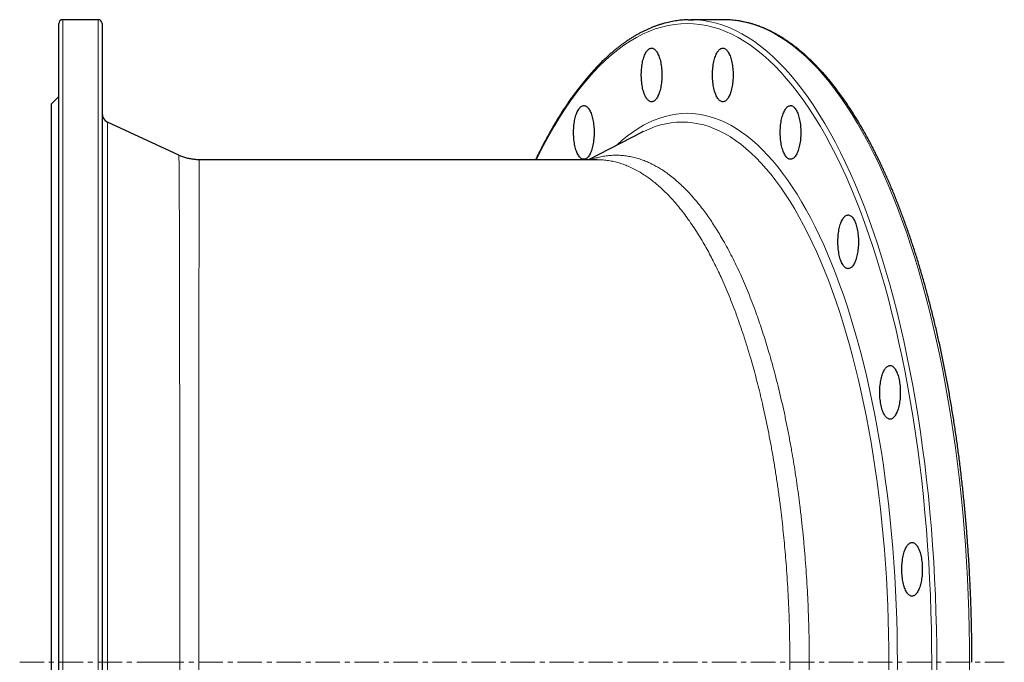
# Model space of a CAD drawing. Header units: millimetres. Extents: x 218 to 1676, y 119 to 1821.
# Tile 2 of 4: x 218 to 731, y 454 to 789. Entities that reach past the tile are written whole.
import ezdxf

# ---------------------------------------------------------------- set-up
doc = ezdxf.new("R2010")
doc.units = ezdxf.units.MM
doc.linetypes.add('CENTERX2', pattern=[20.32, 12.7, -2.54, 2.54, -2.54])
doc.layers.add('FORMAT', color=7, linetype='Continuous')

msp = doc.modelspace()

# ---------------------------------------------------------------- linework, layer by layer
at = {"color": 7, "linetype": 'Continuous', "lineweight": 25}
for p, q in [((238.38, 120.57), (238.38, 786.57)), ((258.88, 788.57), (240.38, 788.57)), ((260.88, 786.57), (260.88, 120.57)), ((584.75, 788.57), (567.66, 788.57)), ((586.09, 788.55), (584.75, 788.57)), ((238.38, 748.57), (234.38, 744.57)), ((234.38, 744.57), (234.38, 453.57)), ((300.9, 717.9), (263.76, 735.22)), ((542.33, 729.92), (514.43, 715.57)), ((542.9, 730.2), (542.33, 729.92)), ((300.89, 717.88), (300.89, 717.88)), ((518.96, 715.57), (311.45, 715.57)), ((311.45, 715.54), (311.45, 715.54)), ((234.38, 453.57), (234.38, 162.57))]:
    msp.add_line(p, q, dxfattribs=at)
at = {"color": 8, "linetype": 'Continuous', "lineweight": 18}
for p, q in [((240.38, 788.57), (240.38, 118.57)), ((258.88, 118.57), (258.88, 788.57)), ((263.76, 735.22), (263.76, 171.91))]:
    msp.add_line(p, q, dxfattribs=at)
at = {"color": 8, "linetype": 'Continuous', "lineweight": 18, "flags": 128}
for points in [[(693.25, 453.57), (693.2, 462.28), (693.07, 470.99), (692.85, 479.69), (692.55, 488.37), (692.16, 497.03), (691.68, 505.66), (691.11, 514.25), (690.46, 522.8), (689.72, 531.3), (688.9, 539.75), (688, 548.14), (687.01, 556.47), (685.94, 564.72), (684.78, 572.9), (683.55, 581), (682.23, 589.01), (680.83, 596.93), (679.36, 604.75), (677.8, 612.46), (676.17, 620.07), (674.47, 627.56), (672.69, 634.93), (670.83, 642.18), (668.91, 649.3), (666.91, 656.28), (664.85, 663.13), (662.71, 669.83), (660.51, 676.39), (658.25, 682.79), (655.92, 689.03), (653.53, 695.12), (651.08, 701.03), (648.57, 706.78), (646.01, 712.36), (643.39, 717.75), (640.72, 722.97), (637.99, 728), (635.22, 732.84), (632.4, 737.5), (629.53, 741.95), (626.62, 746.21), (623.67, 750.27), (620.67, 754.13), (617.64, 757.78), (614.58, 761.22), (611.48, 764.45), (608.35, 767.47), (605.19, 770.27), (602.01, 772.85), (598.79, 775.22), (595.56, 777.37), (592.31, 779.29), (589.04, 780.99), (585.75, 782.47), (582.45, 783.72), (579.13, 784.74), (575.81, 785.54), (572.48, 786.11), (569.15, 786.45), (565.81, 786.57), (562.48, 786.45), (559.14, 786.11), (555.81, 785.54), (552.49, 784.74), (549.18, 783.72), (545.88, 782.47), (542.59, 780.99), (539.32, 779.29), (536.06, 777.37), (532.83, 775.22), (529.62, 772.85), (526.43, 770.27), (523.27, 767.47), (520.14, 764.45), (517.05, 761.22), (513.98, 757.78), (510.95, 754.13), (507.96, 750.27), (505.01, 746.21), (502.1, 741.95), (499.23, 737.5), (496.41, 732.84), (493.63, 728), (490.91, 722.97), (488.24, 717.75), (487.16, 715.57)], [(569.03, 788.55), (571.02, 788.45), (574.37, 788.11), (577.72, 787.53), (581.06, 786.73), (584.39, 785.7), (587.71, 784.44), (591.02, 782.96), (594.31, 781.25), (597.59, 779.31), (600.84, 777.15), (604.07, 774.77), (607.28, 772.17), (610.45, 769.35), (613.6, 766.32), (616.72, 763.07), (619.8, 759.6), (622.85, 755.93), (625.86, 752.05), (628.83, 747.97), (631.76, 743.68), (634.64, 739.2), (637.48, 734.52), (640.27, 729.65), (643.01, 724.59), (645.7, 719.34), (648.34, 713.91), (650.92, 708.3), (653.44, 702.52), (655.91, 696.57), (658.31, 690.45), (660.65, 684.17), (662.93, 677.73), (665.14, 671.13), (667.29, 664.39), (669.37, 657.5), (671.38, 650.47), (673.31, 643.31), (675.18, 636.02), (676.97, 628.6), (678.68, 621.07), (680.32, 613.41), (681.89, 605.65), (683.37, 597.79), (684.78, 589.82), (686.1, 581.77), (687.34, 573.62), (688.51, 565.39), (689.58, 557.09), (690.58, 548.71), (691.49, 540.27), (692.32, 531.77), (693.06, 523.22), (693.71, 514.62), (694.28, 505.97), (694.76, 497.29), (695.16, 488.58), (695.46, 479.85), (695.68, 471.1), (695.82, 462.34), (695.86, 453.57)], [(712.95, 453.57), (712.91, 462.34), (712.78, 471.1), (712.56, 479.85), (712.25, 488.58), (711.85, 497.29), (711.37, 505.97), (710.8, 514.62), (710.15, 523.22), (709.41, 531.77), (708.58, 540.27), (707.67, 548.71), (706.68, 557.09), (705.6, 565.39), (704.44, 573.62), (703.19, 581.77), (701.87, 589.82), (700.46, 597.79), (698.98, 605.65), (697.42, 613.41), (695.78, 621.07), (694.06, 628.6), (692.27, 636.02), (690.4, 643.31), (688.47, 650.47), (686.46, 657.5), (684.38, 664.39), (682.24, 671.13), (680.02, 677.73), (677.74, 684.17), (675.4, 690.45), (673, 696.57), (670.53, 702.52), (668.01, 708.3), (665.43, 713.91), (662.79, 719.34), (660.11, 724.59), (657.36, 729.65), (654.57, 734.52), (651.74, 739.2), (648.85, 743.68), (645.92, 747.97), (642.95, 752.05), (639.94, 755.93), (636.89, 759.6), (633.81, 763.07), (630.69, 766.32), (627.55, 769.35), (624.37, 772.17), (621.16, 774.77), (617.93, 777.15), (614.68, 779.31), (611.41, 781.25), (608.11, 782.96), (604.81, 784.44), (601.49, 785.7), (598.15, 786.73), (594.81, 787.53), (591.46, 788.11), (588.11, 788.45), (586.09, 788.55)], [(528.91, 723.01), (529.25, 723.34), (531.97, 725.74), (534.71, 727.97), (537.47, 730), (540.25, 731.84), (543.04, 733.5), (545.85, 734.96), (548.68, 736.23), (551.52, 737.3), (554.36, 738.18), (557.22, 738.87), (560.08, 739.36), (562.95, 739.65), (565.81, 739.75), (568.68, 739.65), (571.54, 739.36), (574.4, 738.87), (577.26, 738.18), (580.11, 737.3), (582.94, 736.23), (585.77, 734.96), (588.58, 733.5), (591.38, 731.84), (594.16, 730), (596.92, 727.97), (599.66, 725.74), (602.37, 723.34), (605.06, 720.74), (607.72, 717.97), (610.36, 715.01), (612.96, 711.87), (615.53, 708.56), (618.07, 705.07), (620.57, 701.41), (623.04, 697.58), (625.46, 693.58), (627.84, 689.42), (630.19, 685.1), (632.48, 680.61), (634.73, 675.97), (636.94, 671.18), (639.09, 666.24), (641.2, 661.16), (643.25, 655.93), (645.25, 650.56), (647.2, 645.06), (649.09, 639.43), (650.92, 633.67), (652.7, 627.78), (654.41, 621.78), (656.07, 615.66), (657.66, 609.43), (659.19, 603.1), (660.66, 596.66), (662.06, 590.12), (663.39, 583.49), (664.66, 576.77), (665.86, 569.97), (666.99, 563.08), (668.06, 556.13), (669.05, 549.1), (669.97, 542), (670.82, 534.85), (671.6, 527.64), (672.3, 520.38), (672.94, 513.07), (673.5, 505.72), (673.98, 498.34), (674.39, 490.92), (674.73, 483.48), (674.99, 476.02), (675.18, 468.54), (675.29, 461.06), (675.33, 453.57)], [(670.93, 453.57), (670.89, 460.94), (670.78, 468.31), (670.6, 475.66), (670.34, 483.01), (670.01, 490.33), (669.6, 497.63), (669.12, 504.89), (668.57, 512.13), (667.95, 519.32), (667.26, 526.46), (666.49, 533.56), (665.65, 540.6), (664.75, 547.58), (663.77, 554.5), (662.72, 561.35), (661.61, 568.13), (660.43, 574.82), (659.18, 581.43), (657.87, 587.96), (656.49, 594.39), (655.05, 600.73), (653.54, 606.97), (651.97, 613.1), (650.34, 619.12), (648.66, 625.03), (646.91, 630.82), (645.1, 636.49), (643.24, 642.03), (641.33, 647.44), (639.36, 652.73), (637.34, 657.87), (635.27, 662.88), (633.15, 667.74), (630.98, 672.45), (628.76, 677.02), (626.5, 681.43), (624.19, 685.68), (621.85, 689.78), (619.46, 693.72), (617.04, 697.49), (614.58, 701.09), (612.08, 704.52), (609.55, 707.78), (606.98, 710.87), (604.39, 713.78), (601.77, 716.51), (599.12, 719.06), (596.45, 721.44), (593.76, 723.62), (591.04, 725.62), (588.31, 727.44), (585.55, 729.07), (582.79, 730.5), (580.01, 731.75), (577.21, 732.81), (574.41, 733.68), (571.6, 734.35), (568.79, 734.83), (565.97, 735.12), (563.15, 735.22), (560.32, 735.12), (557.5, 734.83), (554.69, 734.35), (551.88, 733.68), (549.08, 732.81), (546.28, 731.75), (543.5, 730.5), (542.9, 730.2)], [(670.89, 446.19), (670.93, 453.57)], [(675.33, 453.57), (675.29, 446.07)], [(693.2, 444.85), (693.25, 453.57)], [(695.86, 453.57), (695.82, 444.8)], [(712.91, 444.8), (712.95, 453.57)]]:
    msp.add_lwpolyline(points, dxfattribs=at)
at = {"color": 7, "linetype": 'Continuous', "lineweight": 25, "flags": 128}
for points in [[(566.29, 788.55), (567.66, 788.57), (569.03, 788.55)], [(552.61, 759.75), (552.6, 758.9), (552.57, 758.05), (552.52, 757.2), (552.45, 756.37), (552.36, 755.55), (552.26, 754.74), (552.13, 753.95), (551.99, 753.19), (551.82, 752.44), (551.65, 751.73), (551.45, 751.04), (551.24, 750.39), (551.01, 749.78), (550.77, 749.19), (550.52, 748.65), (550.26, 748.15), (549.98, 747.7), (549.69, 747.29), (549.4, 746.92), (549.1, 746.6), (548.78, 746.33), (548.47, 746.11), (548.15, 745.95), (547.82, 745.83), (547.5, 745.76), (547.17, 745.75), (546.85, 745.79), (546.52, 745.88), (546.2, 746.02), (545.88, 746.22), (545.57, 746.46), (545.26, 746.76), (544.96, 747.1), (544.67, 747.49), (544.39, 747.92), (544.12, 748.4), (543.86, 748.92), (543.61, 749.48), (543.38, 750.08), (543.16, 750.71), (542.96, 751.38), (542.77, 752.08), (542.6, 752.81), (542.45, 753.57), (542.31, 754.34), (542.2, 755.14), (542.1, 755.95), (542.02, 756.78), (541.96, 757.62), (541.92, 758.47), (541.9, 759.32), (541.9, 760.18), (541.92, 761.03), (541.96, 761.88), (542.02, 762.72), (542.1, 763.54), (542.2, 764.36), (542.31, 765.16), (542.45, 765.93), (542.6, 766.69), (542.77, 767.42), (542.96, 768.12), (543.16, 768.79), (543.38, 769.42), (543.61, 770.02), (543.86, 770.58), (544.12, 771.1), (544.39, 771.58), (544.67, 772.01), (544.96, 772.4), (545.26, 772.74), (545.57, 773.04), (545.88, 773.28), (546.2, 773.48), (546.52, 773.62), (546.85, 773.71), (547.17, 773.75), (547.5, 773.74), (547.82, 773.67), (548.15, 773.55), (548.47, 773.39), (548.78, 773.17), (549.1, 772.9), (549.4, 772.58), (549.69, 772.21), (549.98, 771.8), (550.26, 771.35), (550.52, 770.85), (550.77, 770.3), (551.01, 769.72), (551.24, 769.11), (551.45, 768.45), (551.65, 767.77), (551.82, 767.06), (551.99, 766.31), (552.13, 765.55), (552.26, 764.76), (552.36, 763.95), (552.45, 763.13), (552.52, 762.3), (552.57, 761.45), (552.6, 760.6), (552.61, 759.75)], [(589.73, 759.75), (589.72, 758.9), (589.69, 758.05), (589.64, 757.2), (589.57, 756.37), (589.48, 755.55), (589.37, 754.74), (589.25, 753.95), (589.1, 753.19), (588.94, 752.44), (588.76, 751.73), (588.57, 751.04), (588.36, 750.39), (588.13, 749.78), (587.89, 749.19), (587.64, 748.65), (587.37, 748.15), (587.1, 747.7), (586.81, 747.29), (586.51, 746.92), (586.21, 746.6), (585.9, 746.33), (585.59, 746.11), (585.26, 745.95), (584.94, 745.83), (584.62, 745.76), (584.29, 745.75), (583.96, 745.79), (583.64, 745.88), (583.32, 746.02), (583, 746.22), (582.68, 746.46), (582.38, 746.76), (582.08, 747.1), (581.79, 747.49), (581.51, 747.92), (581.23, 748.4), (580.98, 748.92), (580.73, 749.48), (580.5, 750.08), (580.28, 750.71), (580.07, 751.38), (579.89, 752.08), (579.72, 752.81), (579.56, 753.57), (579.43, 754.34), (579.31, 755.14), (579.21, 755.95), (579.13, 756.78), (579.07, 757.62), (579.04, 758.47), (579.02, 759.32), (579.02, 760.18), (579.04, 761.03), (579.07, 761.88), (579.13, 762.72), (579.21, 763.54), (579.31, 764.36), (579.43, 765.16), (579.56, 765.93), (579.72, 766.69), (579.89, 767.42), (580.07, 768.12), (580.28, 768.79), (580.5, 769.42), (580.73, 770.02), (580.98, 770.58), (581.23, 771.1), (581.51, 771.58), (581.79, 772.01), (582.08, 772.4), (582.38, 772.74), (582.68, 773.04), (583, 773.28), (583.32, 773.48), (583.64, 773.62), (583.96, 773.71), (584.29, 773.75), (584.62, 773.74), (584.94, 773.67), (585.26, 773.55), (585.59, 773.39), (585.9, 773.17), (586.21, 772.9), (586.51, 772.58), (586.81, 772.21), (587.1, 771.8), (587.37, 771.35), (587.64, 770.85), (587.89, 770.3), (588.13, 769.72), (588.36, 769.11), (588.57, 768.45), (588.76, 767.77), (588.94, 767.06), (589.1, 766.31), (589.25, 765.55), (589.37, 764.76), (589.48, 763.95), (589.57, 763.13), (589.64, 762.3), (589.69, 761.45), (589.72, 760.6), (589.73, 759.75)], [(517.31, 729.78), (517.3, 728.92), (517.27, 728.07), (517.22, 727.23), (517.15, 726.4), (517.06, 725.57), (516.96, 724.77), (516.83, 723.98), (516.69, 723.21), (516.52, 722.47), (516.35, 721.76), (516.15, 721.07), (515.94, 720.42), (515.71, 719.8), (515.47, 719.22), (515.22, 718.68), (514.96, 718.18), (514.68, 717.73), (514.39, 717.31), (514.1, 716.95), (513.8, 716.63), (513.49, 716.36), (513.17, 716.14), (512.85, 715.97), (512.53, 715.86), (512.2, 715.79), (511.87, 715.78), (511.55, 715.82), (511.22, 715.91), (510.9, 716.05), (510.58, 716.25), (510.27, 716.49), (509.96, 716.78), (509.66, 717.13), (509.37, 717.51), (509.09, 717.95), (508.82, 718.43), (508.56, 718.95), (508.31, 719.51), (508.08, 720.11), (507.86, 720.74), (507.66, 721.41), (507.47, 722.11), (507.3, 722.84), (507.15, 723.59), (507.01, 724.37), (506.9, 725.17), (506.8, 725.98), (506.72, 726.81), (506.66, 727.65), (506.62, 728.5), (506.6, 729.35), (506.6, 730.21), (506.62, 731.06), (506.66, 731.91), (506.72, 732.74), (506.8, 733.57), (506.9, 734.39), (507.01, 735.19), (507.15, 735.96), (507.3, 736.72), (507.47, 737.45), (507.66, 738.14), (507.86, 738.81), (508.08, 739.45), (508.31, 740.05), (508.56, 740.61), (508.82, 741.13), (509.09, 741.61), (509.37, 742.04), (509.66, 742.43), (509.96, 742.77), (510.27, 743.07), (510.58, 743.31), (510.9, 743.5), (511.22, 743.65), (511.55, 743.74), (511.87, 743.78), (512.2, 743.76), (512.53, 743.7), (512.85, 743.58), (513.17, 743.41), (513.49, 743.19), (513.8, 742.93), (514.1, 742.61), (514.39, 742.24), (514.68, 741.83), (514.96, 741.37), (515.22, 740.87), (515.47, 740.33), (515.71, 739.75), (515.94, 739.14), (516.15, 738.48), (516.35, 737.8), (516.52, 737.08), (516.69, 736.34), (516.83, 735.58), (516.96, 734.79), (517.06, 733.98), (517.15, 733.16), (517.22, 732.33), (517.27, 731.48), (517.3, 730.63), (517.31, 729.78)], [(625.03, 729.78), (625.02, 728.92), (624.99, 728.07), (624.94, 727.23), (624.87, 726.4), (624.78, 725.57), (624.67, 724.77), (624.55, 723.98), (624.4, 723.21), (624.24, 722.47), (624.06, 721.76), (623.87, 721.07), (623.66, 720.42), (623.43, 719.8), (623.19, 719.22), (622.94, 718.68), (622.67, 718.18), (622.4, 717.73), (622.11, 717.31), (621.81, 716.95), (621.51, 716.63), (621.2, 716.36), (620.88, 716.14), (620.56, 715.97), (620.24, 715.86), (619.92, 715.79), (619.59, 715.78), (619.26, 715.82), (618.94, 715.91), (618.61, 716.05), (618.3, 716.25), (617.98, 716.49), (617.68, 716.78), (617.38, 717.13), (617.09, 717.51), (616.8, 717.95), (616.53, 718.43), (616.28, 718.95), (616.03, 719.51), (615.8, 720.11), (615.58, 720.74), (615.37, 721.41), (615.19, 722.11), (615.02, 722.84), (614.86, 723.59), (614.73, 724.37), (614.61, 725.17), (614.51, 725.98), (614.43, 726.81), (614.37, 727.65), (614.33, 728.5), (614.31, 729.35), (614.31, 730.21), (614.33, 731.06), (614.37, 731.91), (614.43, 732.74), (614.51, 733.57), (614.61, 734.39), (614.73, 735.19), (614.86, 735.96), (615.02, 736.72), (615.19, 737.45), (615.37, 738.14), (615.58, 738.81), (615.8, 739.45), (616.03, 740.05), (616.28, 740.61), (616.53, 741.13), (616.8, 741.61), (617.09, 742.04), (617.38, 742.43), (617.68, 742.77), (617.98, 743.07), (618.3, 743.31), (618.61, 743.5), (618.94, 743.65), (619.26, 743.74), (619.59, 743.78), (619.92, 743.76), (620.24, 743.7), (620.56, 743.58), (620.88, 743.41), (621.2, 743.19), (621.51, 742.93), (621.81, 742.61), (622.11, 742.24), (622.4, 741.83), (622.67, 741.37), (622.94, 740.87), (623.19, 740.33), (623.43, 739.75), (623.66, 739.14), (623.87, 738.48), (624.06, 737.8), (624.24, 737.08), (624.4, 736.34), (624.55, 735.58), (624.67, 734.79), (624.78, 733.98), (624.87, 733.16), (624.94, 732.33), (624.99, 731.48), (625.02, 730.63), (625.03, 729.78)], [(655.06, 672.77), (655.05, 671.92), (655.02, 671.07), (654.97, 670.22), (654.9, 669.39), (654.81, 668.57), (654.7, 667.76), (654.57, 666.97), (654.43, 666.21), (654.27, 665.46), (654.09, 664.75), (653.89, 664.06), (653.68, 663.41), (653.46, 662.79), (653.22, 662.21), (652.96, 661.67), (652.7, 661.17), (652.42, 660.72), (652.14, 660.31), (651.84, 659.94), (651.54, 659.62), (651.23, 659.35), (650.91, 659.13), (650.59, 658.97), (650.27, 658.85), (649.94, 658.78), (649.62, 658.77), (649.29, 658.81), (648.96, 658.9), (648.64, 659.04), (648.32, 659.24), (648.01, 659.48), (647.7, 659.77), (647.4, 660.12), (647.11, 660.51), (646.83, 660.94), (646.56, 661.42), (646.3, 661.94), (646.06, 662.5), (645.82, 663.1), (645.61, 663.73), (645.4, 664.4), (645.21, 665.1), (645.04, 665.83), (644.89, 666.59), (644.76, 667.36), (644.64, 668.16), (644.54, 668.97), (644.46, 669.8), (644.4, 670.64), (644.36, 671.49), (644.34, 672.34), (644.34, 673.2), (644.36, 674.05), (644.4, 674.9), (644.46, 675.74), (644.54, 676.56), (644.64, 677.38), (644.76, 678.18), (644.89, 678.95), (645.04, 679.71), (645.21, 680.44), (645.4, 681.14), (645.61, 681.8), (645.82, 682.44), (646.06, 683.04), (646.3, 683.6), (646.56, 684.12), (646.83, 684.6), (647.11, 685.03), (647.4, 685.42), (647.7, 685.76), (648.01, 686.06), (648.32, 686.3), (648.64, 686.5), (648.96, 686.64), (649.29, 686.73), (649.62, 686.77), (649.94, 686.75), (650.27, 686.69), (650.59, 686.57), (650.91, 686.4), (651.23, 686.19), (651.54, 685.92), (651.84, 685.6), (652.14, 685.23), (652.42, 684.82), (652.7, 684.37), (652.96, 683.87), (653.22, 683.32), (653.46, 682.74), (653.68, 682.13), (653.89, 681.47), (654.09, 680.79), (654.27, 680.08), (654.43, 679.33), (654.57, 678.57), (654.7, 677.78), (654.81, 676.97), (654.9, 676.15), (654.97, 675.32), (655.02, 674.47), (655.05, 673.62), (655.06, 672.77)], [(676.87, 594.3), (676.86, 593.45), (676.83, 592.6), (676.78, 591.76), (676.71, 590.92), (676.62, 590.1), (676.52, 589.29), (676.39, 588.51), (676.25, 587.74), (676.08, 587), (675.91, 586.28), (675.71, 585.6), (675.5, 584.95), (675.27, 584.33), (675.03, 583.75), (674.78, 583.21), (674.52, 582.71), (674.24, 582.25), (673.95, 581.84), (673.66, 581.47), (673.35, 581.16), (673.04, 580.89), (672.73, 580.67), (672.41, 580.5), (672.08, 580.38), (671.76, 580.32), (671.43, 580.31), (671.11, 580.34), (670.78, 580.44), (670.46, 580.58), (670.14, 580.77), (669.83, 581.02), (669.52, 581.31), (669.22, 581.65), (668.93, 582.04), (668.65, 582.47), (668.38, 582.95), (668.12, 583.47), (667.87, 584.03), (667.64, 584.63), (667.42, 585.27), (667.22, 585.94), (667.03, 586.64), (666.86, 587.37), (666.71, 588.12), (666.57, 588.9), (666.46, 589.69), (666.36, 590.51), (666.28, 591.34), (666.22, 592.18), (666.18, 593.02), (666.16, 593.88), (666.16, 594.73), (666.18, 595.58), (666.22, 596.43), (666.28, 597.27), (666.36, 598.1), (666.46, 598.91), (666.57, 599.71), (666.71, 600.49), (666.86, 601.24), (667.03, 601.97), (667.22, 602.67), (667.42, 603.34), (667.64, 603.97), (667.87, 604.57), (668.12, 605.13), (668.38, 605.65), (668.65, 606.13), (668.93, 606.57), (669.22, 606.96), (669.52, 607.3), (669.83, 607.59), (670.14, 607.84), (670.46, 608.03), (670.78, 608.17), (671.11, 608.26), (671.43, 608.3), (671.76, 608.29), (672.08, 608.22), (672.41, 608.11), (672.73, 607.94), (673.04, 607.72), (673.35, 607.45), (673.66, 607.13), (673.95, 606.77), (674.24, 606.36), (674.52, 605.9), (674.78, 605.4), (675.03, 604.86), (675.27, 604.28), (675.5, 603.66), (675.71, 603.01), (675.91, 602.32), (676.08, 601.61), (676.25, 600.87), (676.39, 600.1), (676.52, 599.31), (676.62, 598.51), (676.71, 597.69), (676.78, 596.85), (676.83, 596.01), (676.86, 595.16), (676.87, 594.3)], [(688.34, 502.06), (688.33, 501.21), (688.3, 500.36), (688.25, 499.51), (688.18, 498.68), (688.09, 497.86), (687.99, 497.05), (687.86, 496.26), (687.72, 495.5), (687.55, 494.76), (687.37, 494.04), (687.18, 493.36), (686.97, 492.7), (686.74, 492.09), (686.5, 491.51), (686.25, 490.96), (685.99, 490.47), (685.71, 490.01), (685.42, 489.6), (685.13, 489.23), (684.82, 488.91), (684.51, 488.64), (684.2, 488.43), (683.88, 488.26), (683.55, 488.14), (683.23, 488.08), (682.9, 488.06), (682.58, 488.1), (682.25, 488.19), (681.93, 488.34), (681.61, 488.53), (681.3, 488.77), (680.99, 489.07), (680.69, 489.41), (680.4, 489.8), (680.12, 490.23), (679.85, 490.71), (679.59, 491.23), (679.34, 491.79), (679.11, 492.39), (678.89, 493.03), (678.69, 493.69), (678.5, 494.39), (678.33, 495.12), (678.18, 495.88), (678.04, 496.65), (677.92, 497.45), (677.83, 498.27), (677.75, 499.09), (677.69, 499.93), (677.65, 500.78), (677.63, 501.63), (677.63, 502.49), (677.65, 503.34), (677.69, 504.19), (677.75, 505.03), (677.83, 505.86), (677.92, 506.67), (678.04, 507.47), (678.18, 508.25), (678.33, 509), (678.5, 509.73), (678.69, 510.43), (678.89, 511.1), (679.11, 511.73), (679.34, 512.33), (679.59, 512.89), (679.85, 513.41), (680.12, 513.89), (680.4, 514.33), (680.69, 514.71), (680.99, 515.06), (681.3, 515.35), (681.61, 515.59), (681.93, 515.79), (682.25, 515.93), (682.58, 516.02), (682.9, 516.06), (683.23, 516.05), (683.55, 515.98), (683.88, 515.86), (684.2, 515.7), (684.51, 515.48), (684.82, 515.21), (685.13, 514.89), (685.42, 514.53), (685.71, 514.11), (685.99, 513.66), (686.25, 513.16), (686.5, 512.62), (686.74, 512.04), (686.97, 511.42), (687.18, 510.77), (687.37, 510.08), (687.55, 509.37), (687.72, 508.63), (687.86, 507.86), (687.99, 507.07), (688.09, 506.27), (688.18, 505.44), (688.25, 504.61), (688.3, 503.76), (688.33, 502.91), (688.34, 502.06)]]:
    msp.add_lwpolyline(points, dxfattribs=at)
at = {"color": 7, "linetype": 'Continuous', "lineweight": 25}
for centre, radius, start, end in [((240.38, 786.57), 2, 90, 180), ((258.88, 786.57), 2, 0, 90), ((265.88, 739.75), 5, 180, 245)]:
    msp.add_arc(centre, radius, start, end, dxfattribs=at)
for points, knots in [([(566.25, 788.54), (565.85, 788.53), (564.94, 788.5), (563.52, 788.4), (561.98, 788.26), (560.44, 788.06), (558.9, 787.82), (557.37, 787.53), (555.83, 787.19), (554.3, 786.81), (552.77, 786.38), (551.24, 785.91), (549.71, 785.38), (548.19, 784.81), (546.66, 784.2), (545.14, 783.54), (543.63, 782.83), (542.11, 782.07), (540.6, 781.27), (539.1, 780.42), (537.59, 779.53), (536.1, 778.59), (534.6, 777.6), (533.11, 776.57), (531.63, 775.49), (530.15, 774.37), (528.68, 773.2), (527.21, 771.99), (525.75, 770.73), (524.29, 769.43), (522.85, 768.08), (521.4, 766.69), (519.97, 765.26), (518.54, 763.78), (517.12, 762.25), (515.71, 760.69), (514.3, 759.08), (512.91, 757.43), (511.52, 755.73), (510.14, 754), (508.76, 752.22), (507.4, 750.4), (506.05, 748.54), (504.7, 746.64), (503.37, 744.69), (502.04, 742.71), (500.72, 740.68), (499.41, 738.62), (498.12, 736.52), (496.83, 734.37), (495.55, 732.19), (494.29, 729.97), (493.03, 727.71), (491.79, 725.41), (490.55, 723.08), (489.33, 720.71), (488.12, 718.3), (487.27, 716.58), (486.83, 715.66), (486.78, 715.57)], [0, 0, 0, 0, 0.013612, 0.031259, 0.04891, 0.066566, 0.084229, 0.101901, 0.119583, 0.137278, 0.154986, 0.172708, 0.190446, 0.208199, 0.225969, 0.243755, 0.261558, 0.279377, 0.297212, 0.315062, 0.332928, 0.350807, 0.3687, 0.386605, 0.404522, 0.42245, 0.440388, 0.458334, 0.476289, 0.494251, 0.512219, 0.530193, 0.548172, 0.566155, 0.584142, 0.602131, 0.620123, 0.638118, 0.656113, 0.67411, 0.692108, 0.710106, 0.728104, 0.746102, 0.7641, 0.782097, 0.800093, 0.818089, 0.836083, 0.854077, 0.872069, 0.89006, 0.90805, 0.926038, 0.944025, 0.962011, 0.979995, 0.997978, 1, 1, 1, 1]), ([(714.19, 453.57), (714.18, 454.26), (714.18, 456.27), (714.17, 459.6), (714.13, 463.55), (714.08, 467.5), (714, 471.45), (713.91, 475.4), (713.81, 479.34), (713.68, 483.28), (713.54, 487.21), (713.38, 491.14), (713.2, 495.07), (713, 498.99), (712.79, 502.9), (712.55, 506.81), (712.3, 510.71), (712.03, 514.6), (711.75, 518.48), (711.45, 522.35), (711.13, 526.22), (710.79, 530.07), (710.43, 533.91), (710.06, 537.74), (709.67, 541.57), (709.26, 545.37), (708.84, 549.17), (708.39, 552.95), (707.94, 556.72), (707.46, 560.47), (706.97, 564.21), (706.46, 567.93), (705.93, 571.64), (705.39, 575.33), (704.83, 579.01), (704.25, 582.66), (703.65, 586.3), (703.04, 589.92), (702.42, 593.52), (701.77, 597.11), (701.12, 600.67), (700.44, 604.21), (699.75, 607.73), (699.04, 611.23), (698.32, 614.71), (697.58, 618.16), (696.83, 621.6), (696.06, 625), (695.27, 628.39), (694.47, 631.75), (693.65, 635.09), (692.82, 638.4), (691.97, 641.68), (691.11, 644.94), (690.24, 648.17), (689.35, 651.38), (688.44, 654.56), (687.52, 657.71), (686.59, 660.83), (685.64, 663.92), (684.68, 666.99), (683.7, 670.02), (682.71, 673.02), (681.71, 676), (680.69, 678.94), (679.66, 681.85), (678.61, 684.73), (677.56, 687.58), (676.48, 690.4), (675.4, 693.18), (674.31, 695.93), (673.2, 698.64), (672.08, 701.32), (670.94, 703.97), (669.8, 706.58), (668.64, 709.16), (667.47, 711.7), (666.29, 714.21), (665.09, 716.68), (663.89, 719.11), (662.67, 721.51), (661.45, 723.87), (660.21, 726.19), (658.96, 728.48), (657.7, 730.72), (656.43, 732.93), (655.15, 735.1), (653.86, 737.23), (652.56, 739.32), (651.25, 741.37), (649.93, 743.38), (648.6, 745.35), (647.26, 747.28), (645.91, 749.17), (644.55, 751.02), (643.19, 752.82), (641.81, 754.59), (640.43, 756.31), (639.04, 757.99), (637.64, 759.63), (636.23, 761.22), (634.81, 762.77), (633.39, 764.28), (631.96, 765.75), (630.52, 767.17), (629.07, 768.55), (627.62, 769.88), (626.16, 771.17), (624.7, 772.41), (623.23, 773.61), (621.75, 774.76), (620.27, 775.87), (618.78, 776.94), (617.29, 777.95), (615.79, 778.92), (614.29, 779.85), (612.78, 780.73), (611.27, 781.56), (609.76, 782.35), (608.24, 783.09), (606.72, 783.78), (605.19, 784.43), (603.67, 785.03), (602.14, 785.58), (600.61, 786.09), (599.08, 786.55), (597.54, 786.96), (596, 787.32), (594.47, 787.64), (592.93, 787.91), (591.39, 788.14), (589.85, 788.32), (588.31, 788.45), (587.07, 788.52), (586.35, 788.54), (586.13, 788.54)], [0, 0, 0, 0, 0.00399, 0.011571, 0.019151, 0.026732, 0.034312, 0.041893, 0.049473, 0.057054, 0.064635, 0.072215, 0.079796, 0.087377, 0.094957, 0.102538, 0.110119, 0.1177, 0.125281, 0.132862, 0.140444, 0.148025, 0.155606, 0.163188, 0.170769, 0.178351, 0.185933, 0.193515, 0.201097, 0.208679, 0.216262, 0.223844, 0.231427, 0.23901, 0.246593, 0.254176, 0.26176, 0.269343, 0.276927, 0.284511, 0.292095, 0.29968, 0.307264, 0.314849, 0.322434, 0.33002, 0.337606, 0.345192, 0.352778, 0.360365, 0.367951, 0.375539, 0.383126, 0.390714, 0.398302, 0.405891, 0.41348, 0.421069, 0.428659, 0.436249, 0.44384, 0.451431, 0.459022, 0.466614, 0.474206, 0.481799, 0.489393, 0.496986, 0.504581, 0.512176, 0.519771, 0.527367, 0.534964, 0.542561, 0.550159, 0.557757, 0.565356, 0.572956, 0.580556, 0.588156, 0.595758, 0.60336, 0.610963, 0.618566, 0.62617, 0.633774, 0.641379, 0.648985, 0.656591, 0.664198, 0.671805, 0.679412, 0.68702, 0.694629, 0.702237, 0.709846, 0.717454, 0.725063, 0.732671, 0.740279, 0.747887, 0.755493, 0.763099, 0.770704, 0.778307, 0.785909, 0.793509, 0.801107, 0.808702, 0.816294, 0.823884, 0.831469, 0.839051, 0.846629, 0.854201, 0.861769, 0.869331, 0.876888, 0.884438, 0.891982, 0.89952, 0.90705, 0.914574, 0.92209, 0.9296, 0.937102, 0.944598, 0.952088, 0.959571, 0.967049, 0.974522, 0.981991, 0.989456, 0.996919, 1, 1, 1, 1]), ([(311.45, 715.57), (311.43, 715.57), (311.04, 715.56), (310.29, 715.59), (309.21, 715.66), (308.15, 715.78), (307.09, 715.94), (306.05, 716.15), (305.02, 716.4), (304, 716.7), (303, 717.03), (302.02, 717.41), (301.32, 717.7), (300.96, 717.88), (300.9, 717.91)], [0, 0, 0, 0, 0.007805, 0.106986, 0.205797, 0.304243, 0.402327, 0.500048, 0.597408, 0.694405, 0.791036, 0.887296, 0.983179, 1, 1, 1, 1])]:
    msp.add_open_spline(points, degree=3, knots=knots, dxfattribs=at)
at = {"color": 8, "linetype": 'Continuous', "lineweight": 18}
for points, knots in [([(300.89, 189.23), (300.89, 189.23), (300.9, 189.21), (300.91, 189.31), (300.92, 189.55), (300.94, 189.99), (300.96, 190.66), (300.98, 191.53), (300.99, 192.6), (301.01, 193.87), (301.03, 195.34), (301.04, 197), (301.06, 198.76), (301.07, 200.59), (301.09, 202.44), (301.1, 204.43), (301.11, 206.55), (301.12, 208.82), (301.13, 211.22), (301.14, 213.76), (301.16, 216.44), (301.17, 219.25), (301.18, 222.18), (301.19, 225.25), (301.2, 228.44), (301.21, 231.75), (301.22, 235.19), (301.22, 238.81), (301.23, 242.63), (301.24, 246.66), (301.25, 250.81), (301.26, 255.08), (301.27, 259.4), (301.28, 263.75), (301.28, 268.13), (301.29, 272.61), (301.3, 277.21), (301.3, 281.92), (301.31, 286.73), (301.32, 291.65), (301.32, 296.92), (301.33, 302.58), (301.34, 308.64), (301.34, 314.8), (301.35, 321.07), (301.35, 327.44), (301.36, 333.91), (301.36, 340.47), (301.37, 346.76), (301.37, 352.77), (301.37, 358.47), (301.38, 364.23), (301.38, 370.04), (301.38, 376.26), (301.39, 382.9), (301.39, 389.97), (301.39, 397.08), (301.39, 404.24), (301.4, 411.43), (301.4, 418.66), (301.4, 425.91), (301.4, 432.8), (301.4, 439.32), (301.4, 445.46), (301.4, 451.6), (301.4, 457.75), (301.4, 464.28), (301.4, 471.19), (301.4, 478.47), (301.4, 485.73), (301.4, 492.97), (301.39, 500.18), (301.39, 507.35), (301.39, 514.48), (301.39, 521.19), (301.38, 527.49), (301.38, 533.37), (301.38, 539.2), (301.38, 544.99), (301.37, 551.1), (301.37, 557.5), (301.36, 564.18), (301.36, 570.77), (301.36, 577.27), (301.35, 583.68), (301.34, 590), (301.34, 596.2), (301.33, 601.98), (301.33, 607.33), (301.32, 612.29), (301.32, 617.17), (301.31, 621.95), (301.3, 626.94), (301.29, 632.11), (301.29, 637.43), (301.28, 642.61), (301.27, 647.65), (301.26, 652.53), (301.25, 657.27), (301.24, 661.85), (301.23, 666.04), (301.22, 669.86), (301.21, 673.33), (301.2, 676.69), (301.19, 679.93), (301.18, 683.24), (301.17, 686.59), (301.16, 689.96), (301.15, 693.14), (301.13, 696.14), (301.12, 698.95), (301.1, 701.58), (301.09, 704.02), (301.08, 706.14), (301.06, 707.99), (301.05, 709.59), (301.04, 711.06), (301.02, 712.38), (301.01, 713.64), (300.99, 714.8), (300.97, 715.82), (300.96, 716.65), (300.94, 717.27), (300.92, 717.68), (300.9, 717.89), (300.89, 717.89), (300.89, 717.88)], [0, 0, 0, 0, 0.000799, 0.00821, 0.015618, 0.024423, 0.033231, 0.042039, 0.050843, 0.059648, 0.068456, 0.077264, 0.086068, 0.093473, 0.100882, 0.108291, 0.115699, 0.123104, 0.130578, 0.138054, 0.145532, 0.153009, 0.160482, 0.167956, 0.175432, 0.18291, 0.190387, 0.19786, 0.205769, 0.213682, 0.221596, 0.229509, 0.237418, 0.244907, 0.252399, 0.259891, 0.26738, 0.274937, 0.282496, 0.290055, 0.297612, 0.306412, 0.315215, 0.324018, 0.332818, 0.341618, 0.350421, 0.359225, 0.368024, 0.375426, 0.38283, 0.390236, 0.39764, 0.405042, 0.413842, 0.422645, 0.431448, 0.440248, 0.449048, 0.457851, 0.466655, 0.475455, 0.482856, 0.490261, 0.497667, 0.505071, 0.512473, 0.521274, 0.530078, 0.538883, 0.547684, 0.556485, 0.565289, 0.574094, 0.582895, 0.590297, 0.597703, 0.60511, 0.612515, 0.619918, 0.628721, 0.637528, 0.646334, 0.655137, 0.663941, 0.672747, 0.681554, 0.690357, 0.697762, 0.705169, 0.712578, 0.719985, 0.72739, 0.736196, 0.745005, 0.753815, 0.762621, 0.771427, 0.780237, 0.789047, 0.797853, 0.80526, 0.81267, 0.820081, 0.827491, 0.834898, 0.843708, 0.852521, 0.861334, 0.870143, 0.878953, 0.887766, 0.896579, 0.905388, 0.912798, 0.920211, 0.927625, 0.935038, 0.942448, 0.95126, 0.960075, 0.96889, 0.977702, 0.986513, 0.995329, 1, 1, 1, 1]), ([(311.45, 715.54), (311.45, 715.55), (311.45, 715.57), (311.45, 715.4), (311.45, 715.06), (311.45, 714.56), (311.44, 713.94), (311.44, 713.19), (311.44, 712.3), (311.44, 711.2), (311.44, 709.86), (311.44, 708.26), (311.43, 706.46), (311.43, 704.47), (311.43, 702.28), (311.43, 699.9), (311.43, 697.34), (311.43, 694.73), (311.42, 692.12), (311.42, 689.54), (311.42, 686.82), (311.42, 683.98), (311.42, 680.83), (311.42, 677.35), (311.42, 673.49), (311.42, 669.47), (311.42, 665.28), (311.41, 660.93), (311.41, 656.42), (311.41, 651.76), (311.41, 647.2), (311.41, 642.78), (311.41, 638.51), (311.41, 634.14), (311.41, 629.68), (311.41, 624.83), (311.41, 619.58), (311.41, 613.92), (311.41, 608.13), (311.41, 602.22), (311.41, 596.2), (311.4, 590.07), (311.4, 583.84), (311.4, 577.84), (311.4, 572.1), (311.4, 566.63), (311.4, 561.1), (311.4, 555.52), (311.4, 549.53), (311.4, 543.11), (311.4, 536.27), (311.4, 529.37), (311.4, 522.41), (311.4, 515.4), (311.4, 508.34), (311.4, 501.24), (311.4, 494.48), (311.4, 488.07), (311.4, 482.02), (311.4, 475.96), (311.4, 469.88), (311.4, 463.42), (311.4, 456.56), (311.4, 449.32), (311.4, 442.08), (311.4, 434.85), (311.4, 427.64), (311.4, 420.44), (311.4, 413.27), (311.4, 406.51), (311.4, 400.16), (311.4, 394.21), (311.4, 388.3), (311.4, 382.42), (311.4, 376.21), (311.4, 369.68), (311.4, 362.85), (311.4, 356.1), (311.4, 349.41), (311.4, 342.81), (311.4, 336.29), (311.4, 329.86), (311.4, 323.86), (311.4, 318.28), (311.41, 313.1), (311.41, 308), (311.41, 302.97), (311.41, 298.01), (311.41, 293.12), (311.41, 288.29), (311.41, 283.55), (311.41, 278.9), (311.41, 274.33), (311.41, 269.84), (311.41, 265.46), (311.41, 261.2), (311.41, 257.07), (311.41, 253.06), (311.41, 249.15), (311.41, 245.36), (311.42, 241.69), (311.42, 238.13), (311.42, 234.69), (311.42, 231.37), (311.42, 228.17), (311.42, 225.04), (311.42, 221.98), (311.42, 219.01), (311.42, 216.18), (311.42, 213.5), (311.43, 210.87), (311.43, 208.32), (311.43, 205.86), (311.43, 203.59), (311.43, 201.52), (311.43, 199.63), (311.44, 197.94), (311.44, 196.45), (311.44, 195.22), (311.44, 194.22), (311.44, 193.42), (311.45, 192.77), (311.45, 192.25), (311.45, 191.85), (311.45, 191.6), (311.45, 191.59), (311.45, 191.58)], [0, 0, 0, 0, 0.003217, 0.012026, 0.020831, 0.028237, 0.035646, 0.043056, 0.050465, 0.057872, 0.066674, 0.075481, 0.084287, 0.09309, 0.101893, 0.110699, 0.119505, 0.128308, 0.135713, 0.14312, 0.150528, 0.157936, 0.16534, 0.17414, 0.182942, 0.191745, 0.200545, 0.209344, 0.218147, 0.22695, 0.23575, 0.243151, 0.250556, 0.257961, 0.265366, 0.272767, 0.281564, 0.290364, 0.299164, 0.30796, 0.316757, 0.325556, 0.334356, 0.343153, 0.350552, 0.357954, 0.365356, 0.372758, 0.380157, 0.388952, 0.397749, 0.406547, 0.415341, 0.424136, 0.432933, 0.441731, 0.450525, 0.457922, 0.465322, 0.472724, 0.480124, 0.487521, 0.496314, 0.50511, 0.513907, 0.5227, 0.531493, 0.54029, 0.549087, 0.55788, 0.565276, 0.572675, 0.580075, 0.587474, 0.59487, 0.603663, 0.612459, 0.621256, 0.630049, 0.638842, 0.647639, 0.656435, 0.665228, 0.672624, 0.680023, 0.687423, 0.694822, 0.702218, 0.709702, 0.717188, 0.724674, 0.732157, 0.739709, 0.747262, 0.754815, 0.762366, 0.769834, 0.777305, 0.784777, 0.792248, 0.799716, 0.807184, 0.814655, 0.822127, 0.829598, 0.837065, 0.844969, 0.852875, 0.860784, 0.86869, 0.876594, 0.885391, 0.894193, 0.902994, 0.911792, 0.92059, 0.929391, 0.938192, 0.94699, 0.95439, 0.961793, 0.969196, 0.976599, 0.983998, 0.9928, 1, 1, 1, 1]), ([(515.41, 715.57), (515.97, 715.76), (517.3, 716.23), (519.56, 716.83), (522.19, 717.38), (524.96, 717.76), (527.74, 717.93), (530.52, 717.9), (533.3, 717.67), (536.07, 717.23), (538.84, 716.6), (541.46, 715.81), (543.92, 714.9), (546.23, 713.9), (548.53, 712.76), (550.82, 711.48), (553.24, 709.97), (555.79, 708.2), (558.45, 706.14), (561.1, 703.88), (563.72, 701.44), (566.32, 698.8), (568.88, 695.98), (571.42, 692.97), (573.79, 689.95), (576, 686.95), (578.06, 684), (580.09, 680.93), (582.09, 677.73), (584.18, 674.2), (586.36, 670.32), (588.62, 666.06), (590.84, 661.63), (593.01, 657.05), (595.12, 652.3), (597.19, 647.41), (599.21, 642.37), (601.06, 637.46), (602.77, 632.71), (604.34, 628.14), (605.87, 623.48), (607.35, 618.73), (608.89, 613.58), (610.46, 608.02), (612.05, 602.04), (613.58, 595.94), (615.05, 589.73), (616.45, 583.42), (617.79, 577), (619.06, 570.5), (620.19, 564.25), (621.2, 558.29), (622.11, 552.62), (622.96, 546.89), (623.76, 541.12), (624.56, 534.93), (625.34, 528.32), (626.09, 521.29), (626.77, 514.2), (627.37, 507.07), (627.89, 499.9), (628.34, 492.69), (628.72, 485.45), (629, 478.57), (629.2, 472.06), (629.34, 465.93), (629.42, 459.78), (629.45, 453.64), (629.42, 447.11), (629.33, 440.2), (629.15, 432.9), (628.89, 425.63), (628.56, 418.38), (628.15, 411.15), (627.66, 403.95), (627.1, 396.8), (626.5, 390.06), (625.87, 383.74), (625.22, 377.83), (624.53, 371.97), (623.78, 366.14), (622.97, 360.35), (622.12, 354.59), (621.21, 348.86), (620.24, 343.2), (619.23, 337.59), (618.17, 332.05), (617.06, 326.57), (615.89, 321.17), (614.69, 315.83), (613.43, 310.58), (612.1, 305.3), (610.7, 300.01), (609.22, 294.71), (607.69, 289.51), (606.11, 284.41), (604.52, 279.51), (602.9, 274.79), (601.28, 270.26), (599.61, 265.82), (597.9, 261.48), (596.15, 257.24), (594.35, 253.09), (592.52, 249.05), (590.55, 244.92), (588.43, 240.71), (586.17, 236.45), (583.86, 232.37), (581.51, 228.45), (579.11, 224.7), (576.68, 221.13), (574.22, 217.74), (571.85, 214.69), (569.58, 211.97), (567.43, 209.54), (565.26, 207.24), (563.07, 205.07), (560.72, 202.92), (558.21, 200.8), (555.53, 198.75), (552.84, 196.9), (550.13, 195.24), (547.4, 193.79), (544.66, 192.53), (541.91, 191.47), (539.29, 190.66), (536.81, 190.06), (534.48, 189.63), (532.14, 189.35), (529.8, 189.22), (527.31, 189.22), (524.68, 189.4), (521.9, 189.8), (519.13, 190.4), (516.98, 190.99), (515.75, 191.45), (515.43, 191.57)], [0, 0, 0, 0, 0.004957, 0.011784, 0.019897, 0.028013, 0.036129, 0.044242, 0.052355, 0.060471, 0.068587, 0.0767, 0.083523, 0.090349, 0.097177, 0.104003, 0.110826, 0.118936, 0.12705, 0.135163, 0.143273, 0.151383, 0.159497, 0.16761, 0.17572, 0.182541, 0.189365, 0.19619, 0.203014, 0.209835, 0.217944, 0.226055, 0.234166, 0.242275, 0.250383, 0.258494, 0.266606, 0.274714, 0.281534, 0.288356, 0.295179, 0.302002, 0.308821, 0.316929, 0.325039, 0.33315, 0.341257, 0.349364, 0.357475, 0.365585, 0.373692, 0.380511, 0.387333, 0.394156, 0.400977, 0.407796, 0.415904, 0.424014, 0.432125, 0.440232, 0.448339, 0.45645, 0.46456, 0.472668, 0.479487, 0.486308, 0.493131, 0.499953, 0.506772, 0.51488, 0.522992, 0.531103, 0.539212, 0.54732, 0.555432, 0.563543, 0.571651, 0.578471, 0.585294, 0.592118, 0.598941, 0.605761, 0.612645, 0.619533, 0.626422, 0.63331, 0.640194, 0.647079, 0.653967, 0.660856, 0.667743, 0.674628, 0.681914, 0.689204, 0.696495, 0.703785, 0.711071, 0.717978, 0.724886, 0.731795, 0.738702, 0.745671, 0.752642, 0.759613, 0.766582, 0.774697, 0.782815, 0.790933, 0.799048, 0.807162, 0.81528, 0.823399, 0.831513, 0.838339, 0.845168, 0.851997, 0.858825, 0.865651, 0.873769, 0.881889, 0.89001, 0.898128, 0.906245, 0.914366, 0.922487, 0.930605, 0.937432, 0.944263, 0.951095, 0.957925, 0.964753, 0.972872, 0.980993, 0.989114, 0.997232, 1, 1, 1, 1]), ([(518.97, 191.59), (519.47, 191.59), (520.89, 191.58), (523.24, 191.78), (526.02, 192.18), (528.78, 192.79), (531.54, 193.6), (534.29, 194.61), (537.03, 195.81), (539.61, 197.14), (542.03, 198.56), (544.3, 200.03), (546.55, 201.63), (548.79, 203.38), (551.15, 205.37), (553.63, 207.65), (556.22, 210.25), (558.78, 213.03), (561.32, 216), (563.81, 219.15), (566.28, 222.47), (568.71, 225.98), (570.97, 229.46), (573.08, 232.89), (575.03, 236.23), (576.95, 239.7), (578.84, 243.28), (580.71, 246.98), (582.54, 250.82), (584.35, 254.78), (586.13, 258.86), (587.87, 263.05), (589.58, 267.36), (591.25, 271.79), (592.88, 276.32), (594.47, 280.94), (596, 285.63), (597.49, 290.39), (598.93, 295.25), (600.34, 300.19), (601.69, 305.22), (603, 310.33), (604.26, 315.52), (605.48, 320.78), (606.65, 326.12), (607.79, 331.63), (608.91, 337.32), (609.98, 343.19), (611.01, 349.13), (611.97, 355.13), (612.91, 361.41), (613.82, 368), (614.69, 374.87), (615.49, 381.81), (616.21, 388.8), (616.86, 395.84), (617.43, 402.93), (617.93, 410.05), (618.33, 416.83), (618.64, 423.25), (618.89, 429.31), (619.08, 435.38), (619.21, 441.46), (619.3, 447.93), (619.32, 454.79), (619.27, 462.03), (619.14, 469.26), (618.94, 476.48), (618.66, 483.69), (618.3, 490.87), (617.87, 498.02), (617.39, 504.76), (616.87, 511.09), (616.33, 517.02), (615.74, 522.91), (615.1, 528.77), (614.36, 534.95), (613.51, 541.44), (612.55, 548.22), (611.51, 554.94), (610.4, 561.58), (609.22, 568.13), (607.98, 574.6), (606.66, 580.97), (605.36, 586.92), (604.07, 592.45), (602.81, 597.57), (601.5, 602.62), (600.15, 607.59), (598.67, 612.78), (597.05, 618.18), (595.28, 623.75), (593.45, 629.19), (591.56, 634.49), (589.62, 639.66), (587.63, 644.69), (585.58, 649.57), (583.59, 654.05), (581.67, 658.15), (579.84, 661.9), (577.96, 665.54), (576.06, 669.06), (574.01, 672.68), (571.79, 676.37), (569.41, 680.1), (567, 683.65), (564.54, 687.03), (562.06, 690.22), (559.53, 693.24), (556.98, 696.08), (554.54, 698.59), (552.21, 700.8), (550, 702.75), (547.77, 704.57), (545.53, 706.25), (543.13, 707.89), (540.57, 709.46), (537.85, 710.92), (535.12, 712.18), (532.38, 713.25), (529.62, 714.12), (526.86, 714.79), (524.09, 715.26), (521.46, 715.5), (519.75, 715.59), (518.96, 715.57), (518.95, 715.57)], [0, 0, 0, 0, 0.004757, 0.013565, 0.022373, 0.031177, 0.039981, 0.048788, 0.057596, 0.0664, 0.073806, 0.081214, 0.088623, 0.096032, 0.103437, 0.112238, 0.121043, 0.129847, 0.138648, 0.14745, 0.156254, 0.165059, 0.17386, 0.181263, 0.188669, 0.196076, 0.203482, 0.210885, 0.218375, 0.225868, 0.233361, 0.240852, 0.24841, 0.255971, 0.263531, 0.271089, 0.278556, 0.286027, 0.293498, 0.300968, 0.308435, 0.315902, 0.323372, 0.330843, 0.338313, 0.34578, 0.353683, 0.361589, 0.369496, 0.377403, 0.385305, 0.394099, 0.402896, 0.411694, 0.420488, 0.429282, 0.438079, 0.446876, 0.45567, 0.463067, 0.470467, 0.477868, 0.485267, 0.492664, 0.501457, 0.510253, 0.51905, 0.527842, 0.536635, 0.545432, 0.554228, 0.563021, 0.570416, 0.577815, 0.585215, 0.592614, 0.600009, 0.608802, 0.617598, 0.626395, 0.635187, 0.64398, 0.652777, 0.661573, 0.670366, 0.677761, 0.68516, 0.692559, 0.699958, 0.707354, 0.716148, 0.724945, 0.733742, 0.742536, 0.75133, 0.760127, 0.768925, 0.777718, 0.785115, 0.792514, 0.799915, 0.807314, 0.814711, 0.823507, 0.832306, 0.841105, 0.849901, 0.858697, 0.867497, 0.876296, 0.885092, 0.89249, 0.899891, 0.907293, 0.914695, 0.922093, 0.930892, 0.939694, 0.948497, 0.957296, 0.966095, 0.974897, 0.9837, 0.992499, 0.999899, 1, 1, 1, 1])]:
    msp.add_open_spline(points, degree=3, knots=knots, dxfattribs=at)
at = {"layer": 'FORMAT', "linetype": 'CENTERX2', "lineweight": 18}
for p, q in [((217.97, 453.57), (290.88, 453.57)), ((290.88, 453.57), (538.09, 453.57)), ((538.09, 453.57), (731.06, 453.57))]:
    msp.add_line(p, q, dxfattribs=at)

doc.saveas('drawing.dxf')
